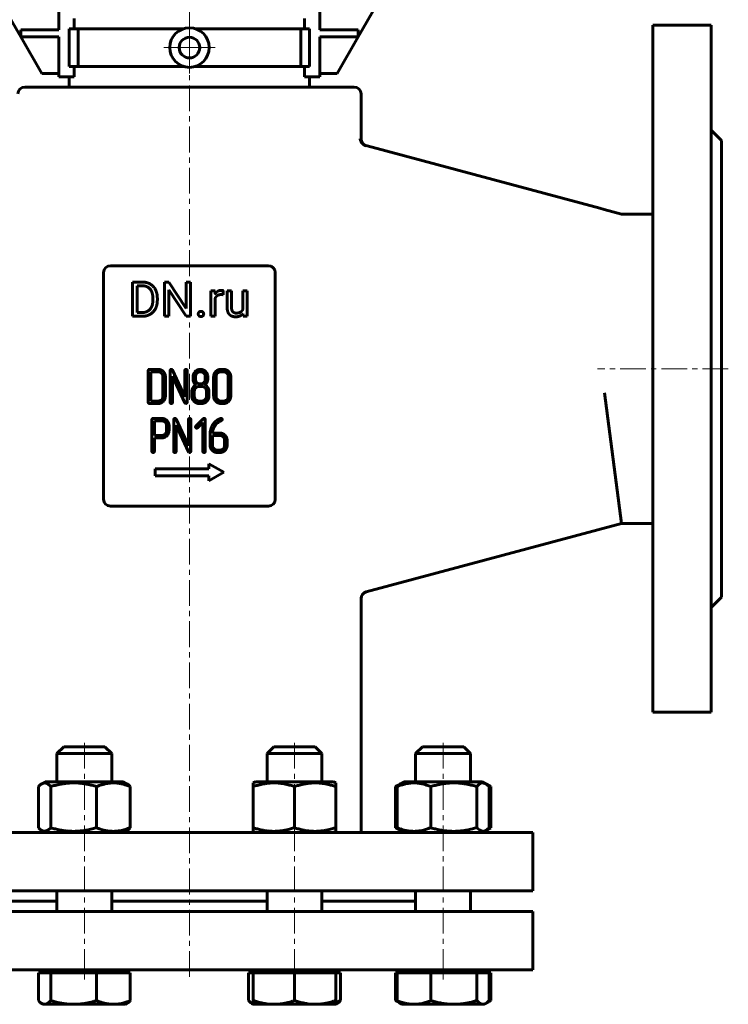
# Model space of a CAD drawing. Header units: millimetres. Extents: x -157 to 157, y -299 to 298.
# Tile 2 of 3: x -49 to 157, y -299 to -12. Entities that reach past the tile are written whole.
import ezdxf

# ---------------------------------------------------------------- set-up
doc = ezdxf.new("R2010")
doc.units = ezdxf.units.MM
doc.linetypes.add('K5LT_AXLED', pattern=[12, 7.5, -1.5, 1.5, -1.5])
doc.linetypes.add('K5LT_BASIC', pattern=[0])
doc.layers.add('Системный слой (1)', color=7, linetype='Continuous', true_color=0x6c6c6c)

# ---------------------------------------------------------------- blocks, each defined once
blk = doc.blocks.new('U0')
at = {"layer": 'Системный слой (1)', "color": 143, "linetype": 'K5LT_BASIC', "lineweight": 60, "true_color": 0x33acca}
for p, q in [((-38.61, -268.5), (-65.91, -268.5)), ((22.61, -268.5), (-22.61, -268.5)), ((65.91, -268.5), (38.61, -268.5))]:
    blk.add_line(p, q, dxfattribs=at)
blk = doc.blocks.new('U1')
at = {"layer": 'Системный слой (1)', "color": 143, "linetype": 'K5LT_BASIC', "lineweight": 60, "true_color": 0x33acca}
for p, q in [((30.61, -233.7), (19.21, -233.7)), ((42.01, -233.7), (30.61, -233.7))]:
    blk.add_line(p, q, dxfattribs=at)
blk = doc.blocks.new('U2')
at = {"layer": 'Системный слой (1)', "color": 143, "linetype": 'K5LT_BASIC', "lineweight": 60, "true_color": 0x33acca}
for p, q in [((38.61, -233.7), (38.61, -225.5)), ((38.61, -271.5), (38.61, -265.5))]:
    blk.add_line(p, q, dxfattribs=at)
blk = doc.blocks.new('U3')
at = {"layer": 'Системный слой (1)', "color": 143, "linetype": 'K5LT_BASIC', "lineweight": 60, "true_color": 0x33acca}
for p, q in [((22.61, -233.7), (22.61, -225.5)), ((22.61, -271.5), (22.61, -265.5))]:
    blk.add_line(p, q, dxfattribs=at)
blk = doc.blocks.new('U4')
at = {"layer": 'Системный слой (1)', "color": 143, "linetype": 'K5LT_BASIC', "lineweight": 60, "true_color": 0x33acca}
for p, q in [((-38.68, -233.7), (-42.01, -233.7)), ((-19.21, -233.7), (-38.68, -233.7))]:
    blk.add_line(p, q, dxfattribs=at)
blk = doc.blocks.new('U5')
at = {"layer": 'Системный слой (1)', "color": 143, "linetype": 'K5LT_BASIC', "lineweight": 60, "true_color": 0x33acca}
for p, q in [((-43.68, -234.79), (-44, -235.12)), ((-43.36, -234.51), (-43.68, -234.79)), ((-43.04, -234.29), (-43.36, -234.51)), ((-42.16, -234.05), (-43.04, -234.29)), ((-41.27, -234.35), (-42.16, -234.05)), ((-40.41, -235.12), (-41.27, -234.35))]:
    blk.add_line(p, q, dxfattribs=at)
blk = doc.blocks.new('U6')
at = {"layer": 'Системный слой (1)', "color": 143, "linetype": 'K5LT_BASIC', "lineweight": 60, "true_color": 0x33acca}
for p, q in [((-44, -247.08), (-43.68, -247.41)), ((-43.68, -247.41), (-43.36, -247.69)), ((-43.36, -247.69), (-43.04, -247.91)), ((-43.04, -247.91), (-42.81, -248.02)), ((-42.81, -248.02), (-41.93, -248.13)), ((-41.93, -248.13), (-41.05, -247.69)), ((-41.05, -247.69), (-40.41, -247.08))]:
    blk.add_line(p, q, dxfattribs=at)
blk = doc.blocks.new('U7')
at = {"layer": 'Системный слой (1)', "color": 143, "linetype": 'K5LT_BASIC', "lineweight": 60, "true_color": 0x33acca}
for p, q in [((42.61, -297.93), (43.08, -297.78)), ((43.08, -297.78), (43.54, -297.61)), ((43.54, -297.61), (44, -297.43))]:
    blk.add_line(p, q, dxfattribs=at)
blk = doc.blocks.new('U8')
at = {"layer": 'Системный слой (1)', "color": 143, "linetype": 'K5LT_BASIC', "lineweight": 60, "true_color": 0x33acca}
for p, q in [((17.23, -297.43), (17.55, -297.76)), ((17.55, -297.76), (17.87, -298.04)), ((17.87, -298.04), (18.19, -298.26)), ((18.19, -298.26), (18.33, -298.33)), ((18.33, -298.33), (18.47, -298.39)), ((18.47, -298.39), (18.61, -298.44))]:
    blk.add_line(p, q, dxfattribs=at)
blk = doc.blocks.new('U9')
at = {"layer": 'Системный слой (1)', "color": 143, "linetype": 'K5LT_BASIC', "lineweight": 60, "true_color": 0x33acca}
for p, q in [((85.31, -248.5), (86.33, -247.91)), ((86.33, -247.91), (87.77, -247.08))]:
    blk.add_line(p, q, dxfattribs=at)
blk = doc.blocks.new('U10')
at = {"layer": 'Системный слой (1)', "color": 143, "linetype": 'K5LT_BASIC', "lineweight": 60, "true_color": 0x33acca}
for p, q in [((87.12, -234.77), (86.79, -234.62)), ((87.44, -234.94), (87.12, -234.77)), ((87.77, -235.12), (87.44, -234.94))]:
    blk.add_line(p, q, dxfattribs=at)
blk = doc.blocks.new('U11')
at = {"layer": 'Системный слой (1)', "color": 143, "linetype": 'K5LT_BASIC', "lineweight": 60, "true_color": 0x33acca}
for p, q in [((60.05, -247.08), (60.38, -247.26)), ((60.38, -247.26), (60.7, -247.43)), ((60.7, -247.43), (61.03, -247.58))]:
    blk.add_line(p, q, dxfattribs=at)
blk = doc.blocks.new('U12')
at = {"layer": 'Системный слой (1)', "color": 143, "linetype": 'K5LT_BASIC', "lineweight": 60, "true_color": 0x33acca}
for p, q in [((86.79, -247.58), (87.12, -247.43)), ((87.12, -247.43), (87.44, -247.26)), ((87.44, -247.26), (87.77, -247.08))]:
    blk.add_line(p, q, dxfattribs=at)
blk = doc.blocks.new('U13')
at = {"layer": 'Системный слой (1)', "color": 143, "linetype": 'K5LT_BASIC', "lineweight": 60, "true_color": 0x33acca}
for p, q in [((60.38, -234.94), (60.05, -235.12)), ((60.7, -234.77), (60.38, -234.94)), ((61.03, -234.62), (60.7, -234.77))]:
    blk.add_line(p, q, dxfattribs=at)
blk = doc.blocks.new('U14')
at = {"layer": 'Системный слой (1)', "color": 143, "linetype": 'K5LT_BASIC', "lineweight": 60, "true_color": 0x33acca}
for p, q in [((60.05, -297.43), (60.38, -297.61)), ((60.38, -297.61), (60.7, -297.78)), ((60.7, -297.78), (61.03, -297.93))]:
    blk.add_line(p, q, dxfattribs=at)
blk = doc.blocks.new('U15')
at = {"layer": 'Системный слой (1)', "color": 143, "linetype": 'K5LT_BASIC', "lineweight": 60, "true_color": 0x33acca}
for p, q in [((86.79, -297.93), (87.12, -297.78)), ((87.12, -297.78), (87.44, -297.61)), ((87.44, -297.61), (87.77, -297.43))]:
    blk.add_line(p, q, dxfattribs=at)
blk = doc.blocks.new('U16')
at = {"layer": 'Системный слой (1)', "color": 143, "linetype": 'K5LT_BASIC', "lineweight": 60, "true_color": 0x33acca}
for p, q in [((87.77, -297.43), (86.33, -298.26)), ((86.33, -298.26), (85.91, -298.5))]:
    blk.add_line(p, q, dxfattribs=at)
blk = doc.blocks.new('U17')
at = {"layer": 'Системный слой (1)', "color": 143, "linetype": 'K5LT_BASIC', "lineweight": 60, "true_color": 0x33acca}
for p, q in [((86.33, -298.26), (86.66, -298.04)), ((86.66, -298.04), (86.98, -297.76)), ((86.98, -297.76), (87.29, -297.43)), ((85.5, -298.5), (85.78, -298.47)), ((85.78, -298.47), (86.06, -298.39)), ((86.06, -298.39), (86.33, -298.26))]:
    blk.add_line(p, q, dxfattribs=at)
blk = doc.blocks.new('U18')
at = {"layer": 'Системный слой (1)', "color": 143, "linetype": 'K5LT_BASIC', "lineweight": 60, "true_color": 0x33acca}
for p, q in [((81.91, -233.7), (81.91, -225.5)), ((81.91, -271.5), (81.91, -265.5))]:
    blk.add_line(p, q, dxfattribs=at)
blk = doc.blocks.new('U19')
at = {"layer": 'Системный слой (1)', "color": 143, "linetype": 'K5LT_BASIC', "lineweight": 60, "true_color": 0x33acca}
for p, q in [((65.91, -233.7), (65.91, -225.5)), ((65.91, -271.5), (65.91, -265.5))]:
    blk.add_line(p, q, dxfattribs=at)
blk = doc.blocks.new('U20')
at = {"layer": 'Системный слой (1)', "color": 143, "linetype": 'K5LT_BASIC', "lineweight": 60, "true_color": 0x33acca}
for p, q in [((-38.61, -225.5), (-24.96, -225.5)), ((-24.96, -225.5), (-22.61, -225.5))]:
    blk.add_line(p, q, dxfattribs=at)
blk = doc.blocks.new('U21')
at = {"layer": 'Системный слой (1)', "color": 143, "linetype": 'K5LT_BASIC', "lineweight": 60, "true_color": 0x33acca}
for p, q in [((-22.61, -233.7), (-22.61, -225.5)), ((-22.61, -271.5), (-22.61, -265.5))]:
    blk.add_line(p, q, dxfattribs=at)
blk = doc.blocks.new('U22')
at = {"layer": 'Системный слой (1)', "color": 143, "linetype": 'K5LT_BASIC', "lineweight": 60, "true_color": 0x33acca}
for p, q in [((-38.61, -233.7), (-38.61, -225.5)), ((-38.61, -271.5), (-38.61, -265.5))]:
    blk.add_line(p, q, dxfattribs=at)
blk = doc.blocks.new('U23')
at = {"layer": 'Системный слой (1)', "color": 143, "linetype": 'K5LT_BASIC', "lineweight": 60, "true_color": 0x33acca}
for p, q in [((-36.61, -223.5), (-26.37, -223.5)), ((-26.37, -223.5), (-24.61, -223.5))]:
    blk.add_line(p, q, dxfattribs=at)
blk = doc.blocks.new('U24')
at = {"layer": 'Системный слой (1)', "color": 143, "linetype": 'K5LT_BASIC', "lineweight": 60, "true_color": 0x33acca}
for p, q in [((-44, -297.43), (-43.68, -297.76)), ((-43.68, -297.76), (-43.36, -298.04)), ((-43.36, -298.04), (-43.04, -298.26)), ((-43.04, -298.26), (-42.76, -298.39)), ((-42.76, -298.39), (-42.48, -298.47)), ((-42.48, -298.47), (-42.21, -298.5))]:
    blk.add_line(p, q, dxfattribs=at)
blk = doc.blocks.new('U25')
at = {"layer": 'Системный слой (1)', "color": 143, "linetype": 'K5LT_BASIC', "lineweight": 60, "true_color": 0x33acca}
for p, q in [((-100, -271.5), (0, -271.5)), ((0, -271.5), (100, -271.5))]:
    blk.add_line(p, q, dxfattribs=at)
blk = doc.blocks.new('U26')
at = {"layer": 'Системный слой (1)', "color": 143, "linetype": 'K5LT_BASIC', "lineweight": 60, "true_color": 0x33acca}
for p, q in [((-100, -288.5), (0, -288.5)), ((0, -288.5), (100, -288.5))]:
    blk.add_line(p, q, dxfattribs=at)
blk = doc.blocks.new('U34')
at = {"layer": 'Системный слой (1)', "color": 143, "linetype": 'K5LT_BASIC', "lineweight": 60, "true_color": 0x33acca}
for p, q in [((81.97, -233.7), (62.51, -233.7)), ((85.31, -233.7), (81.97, -233.7))]:
    blk.add_line(p, q, dxfattribs=at)
blk = doc.blocks.new('U35')
at = {"layer": 'Системный слой (1)', "color": 143, "linetype": 'K5LT_BASIC', "lineweight": 60, "true_color": 0x33acca}
for p, q in [((83.71, -247.08), (84.57, -247.85)), ((84.57, -247.85), (85.45, -248.15)), ((85.45, -248.15), (86.33, -247.91)), ((86.33, -247.91), (86.66, -247.69)), ((86.66, -247.69), (86.98, -247.41)), ((86.98, -247.41), (87.29, -247.08))]:
    blk.add_line(p, q, dxfattribs=at)
blk = doc.blocks.new('U36')
at = {"layer": 'Системный слой (1)', "color": 143, "linetype": 'K5LT_BASIC', "lineweight": 60, "true_color": 0x33acca}
for p, q in [((84.35, -234.51), (83.71, -235.12)), ((85.23, -234.07), (84.35, -234.51)), ((86.11, -234.18), (85.23, -234.07)), ((86.33, -234.29), (86.11, -234.18)), ((86.66, -234.51), (86.33, -234.29)), ((86.98, -234.79), (86.66, -234.51)), ((87.29, -235.12), (86.98, -234.79))]:
    blk.add_line(p, q, dxfattribs=at)
blk = doc.blocks.new('U38')
at = {"layer": 'Системный слой (1)', "color": 143, "linetype": 'K5LT_BASIC', "lineweight": 60, "true_color": 0x33acca}
for p, q in [((50, -46.62), (50, -33.5)), ((50, -248.5), (50, -180.38))]:
    blk.add_line(p, q, dxfattribs=at)
blk = doc.blocks.new('U40')
at = {"layer": 'Системный слой (1)', "color": 30, "linetype": 'K5LT_AXLED', "lineweight": 18, "true_color": 0xff8000}
for q in [(0, -12.25), (-7.75, -20), (7.75, -20), (0, -27.75)]:
    blk.add_line((0, -20), q, dxfattribs=at)

msp = doc.modelspace()

# ---------------------------------------------------------------- linework, layer by layer
at = {"layer": 'Системный слой (1)', "color": 30, "linetype": 'K5LT_AXLED', "lineweight": 18, "true_color": 0xff8000}
for p, q in [((0, -290.5), (0, -2.08)), ((157, -113.5), (118.92, -113.5)), ((-30.61, -289.9), (-30.61, -221.5)), ((30.61, -289.9), (30.61, -221.5)), ((73.91, -289.9), (73.91, -221.5)), ((-30.61, -291.3), (-30.61, -286.5)), ((30.61, -291.3), (30.61, -286.5)), ((73.91, -291.3), (73.91, -286.5))]:
    msp.add_line(p, q, dxfattribs=at)
at = {"layer": 'Системный слой (1)', "color": 143, "linetype": 'K5LT_BASIC', "lineweight": 60, "true_color": 0x33acca}
for p, q in [((-56.07, -4.86), (-49.14, -16.86)), ((-38, -14.86), (-38, -4.86)), ((38, -14.86), (38, -4.86)), ((49.14, -16.86), (56.07, -4.86)), ((-33.54, -14.5), (-33.54, -11.5)), ((33.54, -14.5), (33.54, -11.5)), ((152, -13.5), (135, -13.5)), ((135, -13.5), (135, -213.5)), ((152, -13.5), (152, -213.5)), ((-49.14, -16.86), (-49.14, -14.86)), ((-49.14, -14.86), (-38, -14.86)), ((-38, -16.86), (-49.14, -16.86)), ((-49.14, -16.86), (-43, -27.5)), ((-38, -28.5), (-38, -16.86)), ((-33.54, -14.5), (-35, -14.5)), ((-35, -14.5), (-35, -25.5)), ((-33.54, -14.5), (-1.68, -14.5)), ((-32.44, -25.5), (-32.44, -14.5)), ((1.68, -14.5), (33.54, -14.5)), ((32.44, -25.5), (32.44, -14.5)), ((33.54, -14.5), (35, -14.5)), ((35, -14.5), (35, -25.5)), ((49.14, -14.86), (38, -14.86)), ((38, -16.86), (49.14, -16.86)), ((38, -28.5), (38, -16.86)), ((43, -27.5), (49.14, -16.86)), ((49.14, -16.86), (49.14, -14.86)), ((-35, -25.5), (-33.54, -25.5)), ((-33.54, -28.5), (-33.54, -25.5)), ((-33.54, -25.5), (-1.68, -25.5)), ((1.68, -25.5), (33.54, -25.5)), ((33.54, -28.5), (33.54, -25.5)), ((35, -25.5), (33.54, -25.5)), ((-38, -27.5), (-43, -27.5)), ((-33.54, -28.5), (-38, -28.5)), ((-35, -31.5), (-35, -28.5)), ((33.54, -28.5), (38, -28.5)), ((35, -31.5), (35, -28.5)), ((38, -27.5), (43, -27.5)), ((-48, -31.5), (48, -31.5)), ((152, -44), (155, -47)), ((51.76, -48.63), (51.39, -48.53)), ((119.52, -66.78), (51.76, -48.63)), ((155, -47), (155, -180)), ((119.52, -66.78), (120.82, -67.13)), ((120.82, -67.13), (125.92, -68.5)), ((125.92, -68.5), (135, -68.5)), ((125.92, -68.5), (125.92, -68.66)), ((-25, -85.5), (-25, -151.5)), ((23, -83.5), (-23, -83.5)), ((25, -151.5), (25, -85.5)), ((-13.75, -88.25), (-16.57, -88.25)), ((-16.57, -88.25), (-16.57, -98.22)), ((-5.99, -88.25), (-7.31, -88.25)), ((-7.31, -88.25), (-7.31, -98.22)), ((-0.95, -95.96), (-5.99, -88.25)), ((0.36, -88.25), (-0.95, -88.25)), ((-0.95, -88.25), (-0.95, -95.96)), ((0.36, -98.22), (0.36, -88.25)), ((-13.75, -89.33), (-15.25, -89.33)), ((-15.25, -89.33), (-15.25, -97.14)), ((-5.99, -90.53), (-0.97, -98.22)), ((-5.99, -98.22), (-5.99, -90.53)), ((7.49, -90.81), (6.26, -90.81)), ((6.26, -90.81), (6.26, -98.22)), ((7.51, -91.66), (7.49, -90.81)), ((9.83, -91.95), (9.84, -90.77)), ((10.99, -90.81), (10.99, -95.59)), ((12.26, -90.81), (10.99, -90.81)), ((12.26, -95.6), (12.26, -90.81)), ((15.55, -90.81), (15.55, -96.2)), ((16.83, -90.81), (15.55, -90.81)), ((16.83, -98.22), (16.83, -90.81)), ((-10.66, -93.54), (-10.66, -92.93)), ((-9.35, -93.54), (-9.35, -92.94)), ((7.52, -98.22), (7.52, -92.96)), ((-15.25, -97.14), (-13.87, -97.14)), ((-16.57, -98.22), (-13.87, -98.22)), ((-7.31, -98.22), (-5.99, -98.22)), ((-0.97, -98.22), (0.36, -98.22)), ((6.26, -98.22), (7.52, -98.22)), ((15.59, -97.49), (15.61, -98.22)), ((15.61, -98.22), (16.83, -98.22)), ((-11.99, -114.01), (-11.99, -123.25)), ((-9.15, -113.66), (-11.64, -113.66)), ((-11.28, -114.37), (-11.28, -122.9)), ((-9.15, -114.37), (-11.28, -114.37)), ((-5.64, -114.01), (-5.64, -123.25)), ((-1.37, -121.64), (-4.97, -113.86)), ((-1.37, -114.01), (-1.37, -121.64)), ((-0.66, -123.25), (-0.66, -114.01)), ((2.74, -113.69), (2.37, -113.8)), ((2.97, -113.66), (2.74, -113.69)), ((3.19, -113.66), (2.97, -113.66)), ((9.9, -113.66), (9.19, -113.66)), ((9.9, -114.37), (9.19, -114.37)), ((-7.72, -121.47), (-7.72, -115.79)), ((-7.01, -121.48), (-7.01, -115.79)), ((-4.93, -115.63), (-1.33, -123.4)), ((-4.93, -123.25), (-4.93, -115.63)), ((1.06, -115.78), (1.06, -116.5)), ((1.78, -115.79), (1.78, -116.51)), ((4.62, -116.51), (4.62, -115.79)), ((5.29, -115.34), (5.19, -114.96)), ((5.33, -115.56), (5.29, -115.34)), ((5.33, -116.51), (5.33, -115.56)), ((7.06, -115.79), (7.06, -121.48)), ((7.77, -115.79), (7.77, -121.47)), ((11.33, -121.47), (11.33, -115.79)), ((12.04, -121.48), (12.04, -115.79)), ((0.71, -120.06), (0.71, -121.48)), ((1.42, -120.06), (1.42, -121.48)), ((3.55, -118.64), (2.84, -118.64)), ((4.97, -121.48), (4.97, -120.06)), ((5.68, -121.48), (5.68, -120.05)), ((-11.28, -122.9), (-9.15, -122.9)), ((2.84, -122.9), (3.55, -122.9)), ((9.19, -122.9), (9.9, -122.9)), ((120.92, -120.5), (125.92, -158.5)), ((-11.64, -123.61), (-9.15, -123.61)), ((-1.33, -123.4), (-1.19, -123.56)), ((-1.19, -123.56), (-1.01, -123.61)), ((2.84, -123.61), (3.55, -123.61)), ((9.19, -123.61), (9.9, -123.61)), ((-10.93, -128.29), (-10.93, -137.52)), ((-8.08, -127.94), (-10.58, -127.94)), ((-10.22, -128.65), (-10.22, -132.9)), ((-8.09, -128.65), (-10.22, -128.65)), ((-4.58, -128.29), (-4.58, -137.52)), ((-0.31, -135.91), (-3.91, -128.14)), ((-0.31, -128.29), (-0.31, -135.91)), ((0.4, -137.52), (0.4, -128.29)), ((4.01, -128.04), (1.88, -130.17)), ((4.61, -137.52), (4.61, -128.29)), ((8.73, -128.9), (9.03, -128.74)), ((9.03, -128.74), (9.19, -128.67)), ((9.22, -127.93), (9.07, -127.95)), ((9.19, -128.67), (9.33, -128.62)), ((-6.66, -131.49), (-6.66, -130.06)), ((-5.99, -129.62), (-6.09, -129.24)), ((-5.95, -129.84), (-5.99, -129.62)), ((-5.95, -131.49), (-5.95, -129.84)), ((-3.87, -137.52), (-3.87, -129.9)), ((-3.87, -129.9), (-0.28, -137.67)), ((2.38, -130.67), (3.9, -129.14)), ((3.9, -129.14), (3.9, -137.52)), ((-10.22, -132.9), (-8.09, -132.9)), ((-10.22, -137.52), (-10.22, -133.61)), ((-10.22, -133.61), (-8.09, -133.61)), ((6, -132.59), (6, -135.75)), ((8.84, -132.2), (6.71, -132.2)), ((8.84, -132.91), (6.71, -132.91)), ((6.71, -132.91), (6.71, -135.75)), ((10.26, -135.75), (10.26, -134.33)), ((10.97, -135.75), (10.97, -134.33)), ((8.13, -137.17), (8.84, -137.17)), ((-0.28, -137.67), (-0.13, -137.84)), ((-0.13, -137.84), (0.04, -137.88)), ((8.13, -137.88), (8.84, -137.88)), ((-10, -142.64), (-10, -144.64)), ((5.67, -142.64), (-10, -142.64)), ((5.67, -141.14), (5.67, -142.64)), ((10, -143.64), (5.67, -141.14)), ((-10, -144.64), (5.67, -144.64)), ((5.67, -146.14), (10, -143.64)), ((5.67, -144.64), (5.67, -146.14)), ((-23, -153.5), (23, -153.5)), ((51.48, -178.45), (125.92, -158.5)), ((125.92, -158.5), (135, -158.5)), ((152, -183), (155, -180)), ((152, -213.5), (135, -213.5)), ((-38.61, -225.5), (-36.61, -223.5)), ((-22.61, -225.5), (-24.61, -223.5)), ((22.61, -225.5), (24.61, -223.5)), ((24.61, -223.5), (36.61, -223.5)), ((38.61, -225.5), (36.61, -223.5)), ((65.91, -225.5), (67.91, -223.5)), ((67.91, -223.5), (79.91, -223.5)), ((81.91, -225.5), (79.91, -223.5)), ((22.61, -225.5), (38.61, -225.5)), ((65.91, -225.5), (81.91, -225.5)), ((-43.04, -234.29), (-42.01, -233.7)), ((-18.19, -234.29), (-19.21, -233.7)), ((18.61, -234.05), (19.21, -233.7)), ((18.61, -235.12), (18.61, -234.05)), ((42.61, -234.05), (42.01, -233.7)), ((42.61, -234.05), (42.61, -235.12)), ((60.05, -235.12), (62.51, -233.7)), ((61.49, -234.29), (62.51, -233.7)), ((86.33, -234.29), (85.31, -233.7)), ((87.77, -235.12), (86.33, -234.29)), ((-44, -247.08), (-44, -235.12)), ((-40.41, -247.08), (-40.41, -235.12)), ((-27.03, -247.08), (-27.03, -235.12)), ((-17.23, -247.08), (-17.23, -235.12)), ((18.61, -247.08), (18.61, -235.12)), ((30.61, -247.08), (30.61, -235.12)), ((42.61, -247.08), (42.61, -235.12)), ((60.05, -247.08), (60.05, -235.12)), ((60.53, -247.08), (60.53, -235.12)), ((70.32, -247.08), (70.32, -235.12)), ((83.71, -247.08), (83.71, -235.12)), ((87.29, -247.08), (87.29, -235.12)), ((87.77, -247.08), (87.77, -235.12)), ((-100, -248.5), (100, -248.5)), ((-42.01, -248.5), (-43.04, -247.91)), ((-19.21, -248.5), (-18.19, -247.91)), ((18.61, -248.15), (18.61, -247.08)), ((19.21, -248.5), (18.61, -248.15)), ((42.01, -248.5), (42.61, -248.15)), ((42.61, -247.08), (42.61, -248.15)), ((62.51, -248.5), (60.05, -247.08)), ((62.51, -248.5), (61.49, -247.91)), ((85.31, -248.5), (86.33, -247.91)), ((100, -265.5), (100, -248.5)), ((-100, -265.5), (100, -265.5)), ((100, -288.5), (100, -271.5)), ((-44, -289.3), (-44, -297.43)), ((-44, -289.3), (-42.21, -289.3)), ((-42.61, -288.5), (-42.61, -289.3)), ((-42.21, -289.3), (-40.41, -289.3)), ((-40.41, -289.3), (-40.41, -297.43)), ((-40.41, -289.3), (-33.72, -289.3)), ((-33.72, -289.3), (-27.03, -289.3)), ((-27.03, -289.3), (-22.13, -289.3)), ((-27.03, -289.3), (-27.03, -297.43)), ((-22.13, -289.3), (-17.23, -289.3)), ((-18.61, -288.5), (-18.61, -289.3)), ((-17.23, -289.3), (-17.23, -297.43)), ((17.23, -289.3), (18.61, -289.3)), ((17.23, -289.3), (17.23, -297.43)), ((18.61, -288.5), (18.61, -289.3)), ((18.61, -289.3), (24.61, -289.3)), ((18.61, -289.3), (18.61, -297.43)), ((24.61, -289.3), (30.61, -289.3)), ((30.61, -289.3), (30.61, -297.43)), ((30.61, -289.3), (36.61, -289.3)), ((36.61, -289.3), (42.61, -289.3)), ((42.61, -288.5), (42.61, -289.3)), ((42.61, -289.3), (42.61, -297.43)), ((42.61, -289.3), (44, -289.3)), ((44, -289.3), (44, -297.43)), ((60.05, -289.3), (60.05, -297.43)), ((60.05, -289.3), (60.53, -289.3)), ((60.53, -289.3), (60.53, -297.43)), ((60.53, -289.3), (65.43, -289.3)), ((61.91, -288.5), (61.91, -289.3)), ((65.43, -289.3), (70.32, -289.3)), ((70.32, -289.3), (70.32, -297.43)), ((70.32, -289.3), (77.02, -289.3)), ((77.02, -289.3), (83.71, -289.3)), ((83.71, -289.3), (85.5, -289.3)), ((83.71, -289.3), (83.71, -297.43)), ((85.5, -289.3), (87.29, -289.3)), ((85.91, -288.5), (85.91, -289.3)), ((87.29, -289.3), (87.77, -289.3)), ((87.29, -289.3), (87.29, -297.43)), ((87.77, -289.3), (87.77, -297.43)), ((18.61, -298.5), (18.61, -297.43)), ((42.61, -297.43), (42.61, -298.5)), ((60.05, -297.43), (61.91, -298.5)), ((-43.04, -298.26), (-42.61, -298.5)), ((-42.61, -298.5), (-42.21, -298.5)), ((-42.21, -298.5), (-33.72, -298.5)), ((-33.72, -298.5), (-22.13, -298.5)), ((-22.13, -298.5), (-18.61, -298.5)), ((-18.19, -298.26), (-18.61, -298.5)), ((18.19, -298.26), (18.61, -298.5)), ((18.61, -298.5), (24.61, -298.5)), ((24.61, -298.5), (36.61, -298.5)), ((36.61, -298.5), (42.61, -298.5)), ((43.04, -298.26), (42.61, -298.5)), ((61.49, -298.26), (61.91, -298.5)), ((61.91, -298.5), (65.43, -298.5)), ((65.43, -298.5), (77.02, -298.5)), ((77.02, -298.5), (85.5, -298.5)), ((85.5, -298.5), (85.91, -298.5)), ((86.33, -298.26), (85.91, -298.5))]:
    msp.add_line(p, q, dxfattribs=at)
for radius in [5.75, 3]:
    msp.add_circle((0, -20), radius, dxfattribs=at)
for centre, start, end in [((-48, -33.5), 90, 180), ((48, -33.5), 0, 90), ((52, -46.62), 180, 255), ((-23, -85.5), 90, 180), ((23, -85.5), 0, 90), ((-23, -151.5), 180, 270), ((23, -151.5), 270, 0), ((52, -180.38), 105, 180)]:
    msp.add_arc(centre, 2, start, end, dxfattribs=at)
for points, degree, knots in [([(51.39, -48.53), (51.26, -48.49), (51.04, -48.41), (50.81, -48.28), (50.63, -48.15), (50.49, -48.03), (50.35, -47.89), (50.23, -47.75), (50.11, -47.57), (49.99, -47.36), (49.87, -47.07), (49.8, -46.79), (49.77, -46.6), (49.77, -46.56)], 3, [0, 0, 0, 0, 1.761422, 3.151291, 3.640597, 4.927901, 5.756289, 6.71891, 7.818244, 9.161147, 10.581827, 13.221568, 14, 14, 14, 14]), ([(8.24, -90.93), (7.8, -91.19), (7.52, -91.65), (7.51, -91.66)], 2, [0, 0, 0, 1.967275, 2, 2, 2]), ([(7.52, -92.96), (7.65, -92.64), (8.11, -92.17), (8.78, -91.89), (9.22, -91.89)], 2, [0, 0, 0, 0.9573, 1.97865, 3, 3, 3]), ([(-27.03, -235.12), (-27.49, -234.98), (-28.16, -234.8), (-29.13, -234.56), (-29.81, -234.43), (-30.6, -234.29), (-31.23, -234.2), (-31.98, -234.12), (-32.67, -234.07), (-33.49, -234.04), (-34.27, -234.05), (-35.02, -234.09), (-35.74, -234.15), (-36.56, -234.25), (-37.7, -234.43), (-39.03, -234.72), (-39.99, -234.99), (-40.41, -235.12)], 3, [0, 0, 0, 0, 1.889793, 2.772286, 3.97396, 4.613199, 5.962253, 6.508307, 7.620707, 8.715255, 9.746093, 10.721757, 11.68135, 12.629021, 14.021816, 16.259909, 18, 18, 18, 18]), ([(-17.23, -235.12), (-17.63, -234.95), (-18.19, -234.75), (-19.02, -234.49), (-19.57, -234.35), (-20.18, -234.22), (-20.73, -234.13), (-21.36, -234.07), (-21.98, -234.04), (-22.55, -234.05), (-23.19, -234.09), (-23.87, -234.18), (-24.71, -234.35), (-25.77, -234.64), (-26.56, -234.93), (-27.03, -235.12)], 3, [0, 0, 0, 0, 2.032024, 2.780687, 4.100621, 4.689754, 5.785161, 6.773962, 7.746893, 8.757247, 9.530451, 10.808294, 12.055167, 13.667644, 16, 16, 16, 16]), ([(-18.19, -234.29), (-18.09, -234.35), (-17.91, -234.47), (-17.59, -234.74), (-17.38, -234.96), (-17.23, -235.12)], 3, [0, 0, 0, 0, 1.912503, 3.220303, 6, 6, 6, 6]), ([(30.61, -235.12), (30.21, -234.98), (29.6, -234.8), (28.73, -234.56), (28.12, -234.43), (27.41, -234.29), (26.85, -234.2), (26.17, -234.12), (25.55, -234.07), (24.82, -234.04), (24.12, -234.05), (23.45, -234.09), (22.81, -234.15), (22.07, -234.25), (21.04, -234.43), (19.86, -234.72), (18.99, -234.99), (18.61, -235.12)], 3, [0, 0, 0, 0, 1.889793, 2.772286, 3.97396, 4.613199, 5.962253, 6.508307, 7.620707, 8.715255, 9.746093, 10.721757, 11.68135, 12.629021, 14.021816, 16.259909, 18, 18, 18, 18]), ([(42.61, -235.12), (42.21, -234.98), (41.6, -234.8), (40.73, -234.56), (40.12, -234.43), (39.41, -234.29), (38.85, -234.2), (38.17, -234.12), (37.55, -234.07), (36.82, -234.04), (36.12, -234.05), (35.45, -234.09), (34.81, -234.15), (34.07, -234.25), (33.04, -234.43), (31.86, -234.72), (30.99, -234.99), (30.61, -235.12)], 3, [0, 0, 0, 0, 1.889793, 2.772286, 3.97396, 4.613199, 5.962253, 6.508307, 7.620707, 8.715255, 9.746093, 10.721757, 11.68135, 12.629021, 14.021816, 16.259909, 18, 18, 18, 18]), ([(70.32, -235.12), (69.92, -234.95), (69.36, -234.75), (68.53, -234.49), (67.99, -234.35), (67.37, -234.22), (66.82, -234.13), (66.19, -234.07), (65.57, -234.04), (65, -234.05), (64.37, -234.09), (63.69, -234.18), (62.84, -234.35), (61.78, -234.64), (60.99, -234.93), (60.53, -235.12)], 3, [0, 0, 0, 0, 2.032024, 2.780687, 4.100621, 4.689754, 5.785161, 6.773962, 7.746893, 8.757247, 9.530451, 10.808294, 12.055167, 13.667644, 16, 16, 16, 16]), ([(60.53, -235.12), (60.63, -235.01), (60.8, -234.83), (61.12, -234.53), (61.34, -234.38), (61.49, -234.29)], 3, [0, 0, 0, 0, 1.918282, 3.267661, 6, 6, 6, 6]), ([(83.71, -235.12), (83.25, -234.98), (82.58, -234.8), (81.6, -234.56), (80.93, -234.43), (80.14, -234.29), (79.51, -234.2), (78.75, -234.12), (78.06, -234.07), (77.25, -234.04), (76.47, -234.05), (75.72, -234.09), (75, -234.15), (74.17, -234.25), (73.03, -234.43), (71.71, -234.72), (70.74, -234.99), (70.32, -235.12)], 3, [0, 0, 0, 0, 1.889793, 2.772286, 3.97396, 4.613199, 5.962253, 6.508307, 7.620707, 8.715255, 9.746093, 10.721757, 11.68135, 12.629021, 14.021816, 16.259909, 18, 18, 18, 18]), ([(-40.41, -247.08), (-39.96, -247.22), (-39.28, -247.4), (-38.31, -247.64), (-37.63, -247.77), (-36.84, -247.91), (-36.21, -248), (-35.46, -248.08), (-34.77, -248.13), (-33.95, -248.16), (-33.17, -248.15), (-32.43, -248.11), (-31.7, -248.05), (-30.88, -247.95), (-29.74, -247.77), (-28.42, -247.48), (-27.45, -247.21), (-27.03, -247.08)], 3, [0, 0, 0, 0, 1.889793, 2.772286, 3.97396, 4.613199, 5.962253, 6.508307, 7.620707, 8.715255, 9.746093, 10.721757, 11.68135, 12.629021, 14.021816, 16.259909, 18, 18, 18, 18]), ([(-27.03, -247.08), (-26.69, -247.22), (-26.14, -247.43), (-25.31, -247.69), (-24.69, -247.85), (-24.08, -247.98), (-23.53, -248.07), (-22.89, -248.13), (-22.3, -248.16), (-21.73, -248.15), (-21.18, -248.11), (-20.65, -248.05), (-20.05, -247.95), (-19.21, -247.77), (-18.25, -247.48), (-17.54, -247.21), (-17.23, -247.08)], 3, [0, 0, 0, 0, 1.784805, 2.95448, 4.35691, 4.982864, 6.146734, 7.197334, 8.231074, 9.204643, 10.126104, 11.032386, 11.927409, 13.242826, 15.356581, 17, 17, 17, 17]), ([(-17.23, -247.08), (-17.33, -247.19), (-17.5, -247.37), (-17.82, -247.67), (-18.04, -247.82), (-18.19, -247.91)], 3, [0, 0, 0, 0, 1.918282, 3.267661, 6, 6, 6, 6]), ([(18.61, -247.08), (19.02, -247.22), (19.63, -247.4), (20.5, -247.64), (21.11, -247.77), (21.82, -247.91), (22.38, -248), (23.06, -248.08), (23.68, -248.13), (24.41, -248.16), (25.11, -248.15), (25.78, -248.11), (26.42, -248.05), (27.16, -247.95), (28.18, -247.77), (29.37, -247.48), (30.24, -247.21), (30.61, -247.08)], 3, [0, 0, 0, 0, 1.889793, 2.772286, 3.97396, 4.613199, 5.962253, 6.508307, 7.620707, 8.715255, 9.746093, 10.721757, 11.68135, 12.629021, 14.021816, 16.259909, 18, 18, 18, 18]), ([(30.61, -247.08), (31.02, -247.22), (31.63, -247.4), (32.5, -247.64), (33.11, -247.77), (33.82, -247.91), (34.38, -248), (35.06, -248.08), (35.68, -248.13), (36.41, -248.16), (37.11, -248.15), (37.78, -248.11), (38.42, -248.05), (39.16, -247.95), (40.18, -247.77), (41.37, -247.48), (42.24, -247.21), (42.61, -247.08)], 3, [0, 0, 0, 0, 1.889793, 2.772286, 3.97396, 4.613199, 5.962253, 6.508307, 7.620707, 8.715255, 9.746093, 10.721757, 11.68135, 12.629021, 14.021816, 16.259909, 18, 18, 18, 18]), ([(61.49, -247.91), (61.38, -247.85), (61.21, -247.73), (60.89, -247.46), (60.67, -247.24), (60.53, -247.08)], 3, [0, 0, 0, 0, 1.912503, 3.220303, 6, 6, 6, 6]), ([(60.53, -247.08), (60.86, -247.22), (61.42, -247.43), (62.25, -247.69), (62.86, -247.85), (63.48, -247.98), (64.03, -248.07), (64.66, -248.13), (65.26, -248.16), (65.83, -248.15), (66.37, -248.11), (66.9, -248.05), (67.51, -247.95), (68.34, -247.77), (69.31, -247.48), (70.02, -247.21), (70.32, -247.08)], 3, [0, 0, 0, 0, 1.784805, 2.95448, 4.35691, 4.982864, 6.146734, 7.197334, 8.231074, 9.204643, 10.126104, 11.032386, 11.927409, 13.242826, 15.356581, 17, 17, 17, 17]), ([(70.32, -247.08), (70.78, -247.22), (71.46, -247.4), (72.43, -247.64), (73.1, -247.77), (73.89, -247.91), (74.53, -248), (75.28, -248.08), (75.97, -248.13), (76.79, -248.16), (77.57, -248.15), (78.31, -248.11), (79.03, -248.05), (79.86, -247.95), (81, -247.77), (82.32, -247.48), (83.29, -247.21), (83.71, -247.08)], 3, [0, 0, 0, 0, 1.889793, 2.772286, 3.97396, 4.613199, 5.962253, 6.508307, 7.620707, 8.715255, 9.746093, 10.721757, 11.68135, 12.629021, 14.021816, 16.259909, 18, 18, 18, 18]), ([(-42.21, -298.5), (-42.12, -298.5), (-41.96, -298.49), (-41.7, -298.42), (-41.42, -298.29), (-40.98, -298.01), (-40.64, -297.68), (-40.41, -297.43)], 3, [0, 0, 0, 0, 1.092168, 2.140421, 3.42856, 4.855054, 8, 8, 8, 8]), ([(-40.41, -297.43), (-39.97, -297.56), (-39.28, -297.75), (-38.34, -297.97), (-37.66, -298.11), (-36.9, -298.25), (-36.03, -298.37), (-35.06, -298.46), (-34.29, -298.5), (-33.86, -298.5), (-33.72, -298.5)], 3, [0, 0, 0, 0, 2.252928, 3.459931, 4.666285, 5.616613, 7.218907, 8.944259, 10.309009, 11, 11, 11, 11]), ([(-33.72, -298.5), (-33.41, -298.5), (-32.8, -298.49), (-31.84, -298.42), (-30.78, -298.29), (-29.9, -298.14), (-28.94, -297.94), (-28.07, -297.73), (-27.34, -297.52), (-27.03, -297.43)], 3, [0, 0, 0, 0, 1.36521, 2.675526, 4.2857, 6.068817, 6.613858, 8.589852, 10, 10, 10, 10]), ([(-27.03, -297.43), (-26.63, -297.59), (-25.95, -297.84), (-24.95, -298.14), (-24.07, -298.33), (-23.22, -298.45), (-22.59, -298.49), (-22.23, -298.5), (-22.13, -298.5)], 3, [0, 0, 0, 0, 2.227449, 3.817869, 5.588464, 7.045112, 8.434644, 9, 9, 9, 9]), ([(-22.13, -298.5), (-21.86, -298.5), (-21.34, -298.48), (-20.56, -298.39), (-19.83, -298.26), (-19.14, -298.09), (-18.29, -297.84), (-17.66, -297.6), (-17.23, -297.43)], 3, [0, 0, 0, 0, 1.487195, 2.784504, 4.281522, 5.461935, 6.568974, 9, 9, 9, 9]), ([(-17.23, -297.43), (-17.33, -297.54), (-17.5, -297.72), (-17.82, -298.01), (-18.04, -298.17), (-18.19, -298.26)], 3, [0, 0, 0, 0, 1.918282, 3.267661, 6, 6, 6, 6]), ([(18.61, -297.43), (19.01, -297.56), (19.63, -297.75), (20.47, -297.97), (21.08, -298.11), (21.76, -298.25), (22.55, -298.37), (23.41, -298.46), (24.11, -298.5), (24.49, -298.5), (24.61, -298.5)], 3, [0, 0, 0, 0, 2.252928, 3.459931, 4.666285, 5.616613, 7.218907, 8.944259, 10.309009, 11, 11, 11, 11]), ([(24.61, -298.5), (24.89, -298.5), (25.44, -298.49), (26.3, -298.42), (27.25, -298.29), (28.04, -298.14), (28.9, -297.94), (29.68, -297.73), (30.34, -297.52), (30.61, -297.43)], 3, [0, 0, 0, 0, 1.36521, 2.675526, 4.2857, 6.068817, 6.613858, 8.589852, 10, 10, 10, 10]), ([(30.61, -297.43), (31.01, -297.56), (31.63, -297.75), (32.47, -297.97), (33.08, -298.11), (33.76, -298.25), (34.55, -298.37), (35.41, -298.46), (36.11, -298.5), (36.49, -298.5), (36.61, -298.5)], 3, [0, 0, 0, 0, 2.252928, 3.459931, 4.666285, 5.616613, 7.218907, 8.944259, 10.309009, 11, 11, 11, 11]), ([(36.61, -298.5), (36.89, -298.5), (37.44, -298.49), (38.3, -298.42), (39.25, -298.29), (40.04, -298.14), (40.9, -297.94), (41.68, -297.73), (42.34, -297.52), (42.61, -297.43)], 3, [0, 0, 0, 0, 1.36521, 2.675526, 4.2857, 6.068817, 6.613858, 8.589852, 10, 10, 10, 10]), ([(44, -297.43), (43.9, -297.54), (43.73, -297.72), (43.41, -298.01), (43.19, -298.17), (43.04, -298.26)], 3, [0, 0, 0, 0, 1.918282, 3.267661, 6, 6, 6, 6]), ([(61.49, -298.26), (61.38, -298.2), (61.21, -298.08), (60.89, -297.81), (60.67, -297.59), (60.53, -297.43)], 3, [0, 0, 0, 0, 1.912503, 3.220303, 6, 6, 6, 6]), ([(60.53, -297.43), (60.92, -297.59), (61.6, -297.84), (62.61, -298.14), (63.49, -298.33), (64.33, -298.45), (64.96, -298.49), (65.32, -298.5), (65.43, -298.5)], 3, [0, 0, 0, 0, 2.227449, 3.817869, 5.588464, 7.045112, 8.434644, 9, 9, 9, 9]), ([(65.43, -298.5), (65.7, -298.5), (66.21, -298.48), (67, -298.39), (67.72, -298.26), (68.41, -298.09), (69.26, -297.84), (69.89, -297.6), (70.32, -297.43)], 3, [0, 0, 0, 0, 1.487195, 2.784504, 4.281522, 5.461935, 6.568974, 9, 9, 9, 9]), ([(70.32, -297.43), (70.77, -297.56), (71.46, -297.75), (72.39, -297.97), (73.07, -298.11), (73.84, -298.25), (74.71, -298.37), (75.67, -298.46), (76.45, -298.5), (76.87, -298.5), (77.02, -298.5)], 3, [0, 0, 0, 0, 2.252928, 3.459931, 4.666285, 5.616613, 7.218907, 8.944259, 10.309009, 11, 11, 11, 11]), ([(77.02, -298.5), (77.33, -298.5), (77.93, -298.49), (78.9, -298.42), (79.96, -298.29), (80.84, -298.14), (81.79, -297.94), (82.66, -297.73), (83.4, -297.52), (83.71, -297.43)], 3, [0, 0, 0, 0, 1.36521, 2.675526, 4.2857, 6.068817, 6.613858, 8.589852, 10, 10, 10, 10]), ([(83.71, -297.43), (83.83, -297.56), (84.08, -297.82), (84.42, -298.1), (84.73, -298.3), (85, -298.42), (85.26, -298.49), (85.43, -298.5), (85.5, -298.5)], 3, [0, 0, 0, 0, 1.843305, 3.817869, 5.176349, 6.507664, 7.872605, 9, 9, 9, 9])]:
    msp.add_open_spline(points, degree=degree, knots=knots, dxfattribs=at)
for points in [[(-9.35, -92.94), (-9.35, -91.86), (-9.98, -90.13), (-11.15, -88.9), (-12.77, -88.25), (-13.75, -88.25)], [(-10.66, -92.93), (-10.66, -92.07), (-11.07, -90.74), (-11.87, -89.81), (-13.01, -89.33), (-13.75, -89.33)], [(9.28, -90.67), (8.67, -90.67), (8.24, -90.93)], [(9.59, -90.71), (9.41, -90.67), (9.28, -90.67)], [(9.84, -90.77), (9.77, -90.74), (9.59, -90.71)], [(-13.87, -98.22), (-12.83, -98.22), (-11.17, -97.57), (-9.98, -96.35), (-9.35, -94.62), (-9.35, -93.54)], [(-13.87, -97.14), (-12.8, -97.14), (-11.38, -96.25), (-10.66, -94.63), (-10.66, -93.54)], [(9.22, -91.89), (9.39, -91.89), (9.67, -91.91), (9.83, -91.95)], [(2.78, -97), (2.57, -97.23), (2.57, -97.55)], [(3.36, -96.78), (2.98, -96.78), (2.78, -97)], [(3.95, -97), (3.74, -96.78), (3.36, -96.78)], [(4.15, -97.55), (4.15, -97.23), (3.95, -97)], [(10.99, -95.59), (10.99, -96.33), (11.17, -96.86)], [(11.17, -96.86), (11.34, -97.38), (11.66, -97.71)], [(12.37, -96.43), (12.26, -96.1), (12.26, -95.6)], [(13.12, -97.21), (12.88, -97.13), (12.48, -96.75), (12.37, -96.43)], [(13.62, -97.28), (13.36, -97.28), (13.12, -97.21)], [(14.9, -96.97), (14.43, -97.28), (13.62, -97.28)], [(15.55, -96.2), (15.34, -96.68), (14.9, -96.97)], [(2.57, -97.55), (2.57, -97.86), (2.78, -98.08)], [(2.78, -98.08), (2.98, -98.3), (3.36, -98.3)], [(3.36, -98.3), (3.74, -98.3), (3.95, -98.08)], [(3.95, -98.08), (4.15, -97.86), (4.15, -97.55)], [(11.66, -97.71), (11.99, -98.04), (12.43, -98.2)], [(12.43, -98.2), (12.88, -98.36), (13.42, -98.36)], [(13.42, -98.36), (14.22, -98.36), (14.77, -98.1)], [(14.77, -98.1), (15.26, -97.87), (15.59, -97.49)], [(-11.64, -113.66), (-11.99, -113.66), (-11.99, -114.01)], [(-7.64, -114.28), (-8.27, -113.66), (-9.15, -113.66)], [(-8.14, -114.79), (-8.56, -114.37), (-9.15, -114.37)], [(-7.01, -115.79), (-7.01, -114.9), (-7.64, -114.28)], [(-5.53, -113.78), (-5.64, -113.9), (-5.64, -114.01)], [(-5.29, -113.66), (-5.43, -113.66), (-5.53, -113.78)], [(-5.11, -113.7), (-5.2, -113.66), (-5.29, -113.66)], [(-4.97, -113.86), (-5.02, -113.74), (-5.11, -113.7)], [(-1.26, -113.78), (-1.37, -113.9), (-1.37, -114.01)], [(-1.01, -113.66), (-1.16, -113.66), (-1.26, -113.78)], [(-0.77, -113.75), (-0.89, -113.66), (-1.01, -113.66)], [(-0.66, -114.01), (-0.66, -113.84), (-0.77, -113.75)], [(1.68, -114.27), (1.06, -114.96), (1.06, -115.78)], [(2.37, -113.8), (2, -113.96), (1.68, -114.27)], [(3.2, -114.37), (2.61, -114.37), (2.19, -114.78)], [(4.71, -114.28), (4.07, -113.66), (3.19, -113.66)], [(4.2, -114.78), (3.79, -114.37), (3.2, -114.37)], [(5.19, -114.96), (5.03, -114.58), (4.71, -114.28)], [(7.68, -114.3), (7.06, -114.94), (7.06, -115.79)], [(9.19, -113.66), (8.3, -113.66), (7.68, -114.3)], [(9.19, -114.37), (8.6, -114.37), (8.19, -114.79)], [(11.41, -114.28), (10.78, -113.66), (9.9, -113.66)], [(10.91, -114.79), (10.49, -114.37), (9.9, -114.37)], [(12.04, -115.79), (12.04, -114.9), (11.41, -114.28)], [(-7.72, -115.79), (-7.72, -115.21), (-8.14, -114.79)], [(1.06, -116.5), (1.06, -117.01), (1.28, -117.44)], [(1.28, -117.44), (1.49, -117.87), (1.85, -118.17)], [(2.19, -114.78), (1.78, -115.19), (1.78, -115.79)], [(1.78, -116.51), (1.78, -117.1), (2.19, -117.51)], [(2.19, -117.51), (2.6, -117.92), (3.19, -117.92)], [(4.19, -117.52), (4.62, -117.11), (4.62, -116.51)], [(4.62, -115.79), (4.62, -115.2), (4.2, -114.78)], [(4.54, -118.16), (4.94, -117.83), (5.13, -117.43)], [(5.13, -117.43), (5.33, -117.03), (5.33, -116.51)], [(8.19, -114.79), (7.77, -115.2), (7.77, -115.79)], [(11.33, -115.79), (11.33, -115.21), (10.91, -114.79)], [(1.01, -119.01), (0.71, -119.51), (0.71, -120.06)], [(1.85, -118.17), (1.31, -118.51), (1.01, -119.01)], [(1.84, -119.05), (1.42, -119.47), (1.42, -120.06)], [(2.84, -118.64), (2.25, -118.64), (1.84, -119.05)], [(3.19, -117.92), (3.76, -117.92), (4.19, -117.52)], [(4.56, -119.05), (4.15, -118.64), (3.55, -118.64)], [(5.35, -118.93), (5.02, -118.4), (4.54, -118.16)], [(4.97, -120.06), (4.97, -119.47), (4.56, -119.05)], [(5.68, -120.05), (5.68, -119.46), (5.35, -118.93)], [(-9.15, -122.9), (-8.57, -122.9), (-8.15, -122.49)], [(-9.15, -123.61), (-8.26, -123.61), (-7.63, -122.98)], [(-8.15, -122.49), (-7.72, -122.09), (-7.72, -121.47)], [(-7.63, -122.98), (-7.01, -122.35), (-7.01, -121.48)], [(0.71, -121.48), (0.71, -122.37), (1.37, -122.99)], [(1.37, -122.99), (2.02, -123.61), (2.84, -123.61)], [(1.42, -121.48), (1.42, -122.05), (1.85, -122.47)], [(1.85, -122.47), (2.28, -122.9), (2.84, -122.9)], [(3.55, -122.9), (4.15, -122.9), (4.56, -122.48)], [(3.55, -123.61), (4.44, -123.61), (5.06, -122.99)], [(4.56, -122.48), (4.97, -122.07), (4.97, -121.48)], [(5.06, -122.99), (5.68, -122.36), (5.68, -121.48)], [(7.06, -121.48), (7.06, -122.37), (7.72, -122.99)], [(7.72, -122.99), (8.37, -123.61), (9.19, -123.61)], [(7.77, -121.47), (7.77, -122.05), (8.2, -122.47)], [(8.2, -122.47), (8.63, -122.9), (9.19, -122.9)], [(9.9, -122.9), (10.48, -122.9), (10.9, -122.49)], [(9.9, -123.61), (10.79, -123.61), (11.42, -122.98)], [(10.9, -122.49), (11.33, -122.09), (11.33, -121.47)], [(11.42, -122.98), (12.04, -122.35), (12.04, -121.48)], [(-11.99, -123.25), (-11.99, -123.61), (-11.64, -123.61)], [(-5.64, -123.25), (-5.64, -123.44), (-5.53, -123.52)], [(-5.53, -123.52), (-5.35, -123.61), (-5.29, -123.61)], [(-5.29, -123.61), (-5.13, -123.61), (-5.03, -123.52)], [(-5.03, -123.52), (-4.93, -123.42), (-4.93, -123.25)], [(-1.01, -123.61), (-0.88, -123.61), (-0.77, -123.52)], [(-0.77, -123.52), (-0.66, -123.34), (-0.66, -123.25)], [(-10.58, -127.94), (-10.93, -127.94), (-10.93, -128.29)], [(-7.08, -129.07), (-7.5, -128.65), (-8.09, -128.65)], [(-6.56, -128.56), (-7.2, -127.94), (-8.08, -127.94)], [(-6.09, -129.24), (-6.25, -128.86), (-6.56, -128.56)], [(-4.48, -128.05), (-4.58, -128.17), (-4.58, -128.29)], [(-4.23, -127.93), (-4.37, -127.93), (-4.48, -128.05)], [(-4.05, -127.97), (-4.14, -127.93), (-4.23, -127.93)], [(-3.91, -128.14), (-3.96, -128.02), (-4.05, -127.97)], [(-0.21, -128.05), (-0.31, -128.17), (-0.31, -128.29)], [(0.04, -127.93), (-0.1, -127.93), (-0.21, -128.05)], [(0.29, -128.02), (0.17, -127.93), (0.04, -127.93)], [(0.4, -128.29), (0.4, -128.11), (0.29, -128.02)], [(4.25, -127.94), (4.11, -127.94), (4.01, -128.04)], [(4.5, -128.03), (4.39, -127.94), (4.25, -127.94)], [(4.61, -128.29), (4.61, -128.13), (4.5, -128.03)], [(9.07, -127.95), (7.59, -128.54), (6.76, -129.87)], [(8.2, -129.28), (8.45, -129.06), (8.73, -128.9)], [(9.46, -128.04), (9.36, -127.93), (9.22, -127.93)], [(9.33, -128.62), (9.46, -128.54), (9.51, -128.47)], [(9.55, -128.29), (9.55, -128.15), (9.46, -128.04)], [(9.51, -128.47), (9.55, -128.39), (9.55, -128.29)], [(-7.09, -132.49), (-6.66, -132.09), (-6.66, -131.49)], [(-6.66, -130.06), (-6.66, -129.49), (-7.08, -129.07)], [(-6.57, -132.99), (-5.95, -132.37), (-5.95, -131.49)], [(1.88, -130.17), (1.78, -130.35), (1.78, -130.41)], [(1.78, -130.41), (1.78, -130.56), (1.88, -130.67)], [(1.88, -130.67), (1.99, -130.77), (2.14, -130.77)], [(2.14, -130.77), (2.27, -130.77), (2.38, -130.67)], [(6.76, -129.87), (6, -131.11), (6, -132.59)], [(6.71, -132.2), (6.71, -131.73), (6.91, -131.2)], [(6.91, -131.2), (7.1, -130.68), (7.35, -130.25)], [(7.35, -130.25), (7.77, -129.62), (8.2, -129.28)], [(-8.09, -132.9), (-7.51, -132.9), (-7.09, -132.49)], [(-8.09, -133.61), (-7.19, -133.61), (-6.57, -132.99)], [(10.35, -132.81), (9.73, -132.2), (8.84, -132.2)], [(9.85, -133.32), (9.45, -132.91), (8.84, -132.91)], [(10.26, -134.33), (10.26, -133.74), (9.85, -133.32)], [(10.97, -134.33), (10.97, -133.43), (10.35, -132.81)], [(-10.93, -137.52), (-10.93, -137.7), (-10.83, -137.79)], [(-10.32, -137.79), (-10.22, -137.69), (-10.22, -137.52)], [(-4.58, -137.52), (-4.58, -137.71), (-4.48, -137.79)], [(-3.97, -137.79), (-3.87, -137.69), (-3.87, -137.52)], [(0.29, -137.79), (0.4, -137.62), (0.4, -137.52)], [(3.9, -137.52), (3.9, -137.71), (4.01, -137.79)], [(4.51, -137.79), (4.61, -137.7), (4.61, -137.52)], [(6, -135.75), (6, -136.64), (6.66, -137.26)], [(6.66, -137.26), (7.32, -137.88), (8.13, -137.88)], [(6.71, -135.75), (6.71, -136.32), (7.14, -136.74)], [(7.14, -136.74), (7.57, -137.17), (8.13, -137.17)], [(8.84, -137.17), (9.44, -137.17), (9.85, -136.76)], [(8.84, -137.88), (9.73, -137.88), (10.35, -137.26)], [(9.85, -136.76), (10.26, -136.34), (10.26, -135.75)], [(10.35, -137.26), (10.97, -136.64), (10.97, -135.75)], [(-10.83, -137.79), (-10.64, -137.87), (-10.58, -137.87)], [(-10.58, -137.87), (-10.42, -137.87), (-10.32, -137.79)], [(-4.48, -137.79), (-4.29, -137.88), (-4.23, -137.88)], [(-4.23, -137.88), (-4.07, -137.88), (-3.97, -137.79)], [(0.04, -137.88), (0.18, -137.88), (0.29, -137.79)], [(4.01, -137.79), (4.19, -137.88), (4.26, -137.88)], [(4.26, -137.88), (4.41, -137.88), (4.51, -137.79)]]:
    msp.add_open_spline(points, degree=2, dxfattribs=at)

# ---------------------------------------------------------------- block references
at = {"layer": 'Системный слой (1)'}
for name in ['U40', 'U38', 'U23', 'U20', 'U22', 'U21', 'U3', 'U2', 'U19', 'U18', 'U5', 'U4', 'U1', 'U13', 'U34', 'U36', 'U10', 'U6', 'U11', 'U35', 'U9', 'U12', 'U0', 'U25', 'U26', 'U24', 'U8', 'U7', 'U14', 'U17', 'U16', 'U15']:
    msp.add_blockref(name, (0, 0), dxfattribs=at)

doc.saveas('drawing.dxf')
